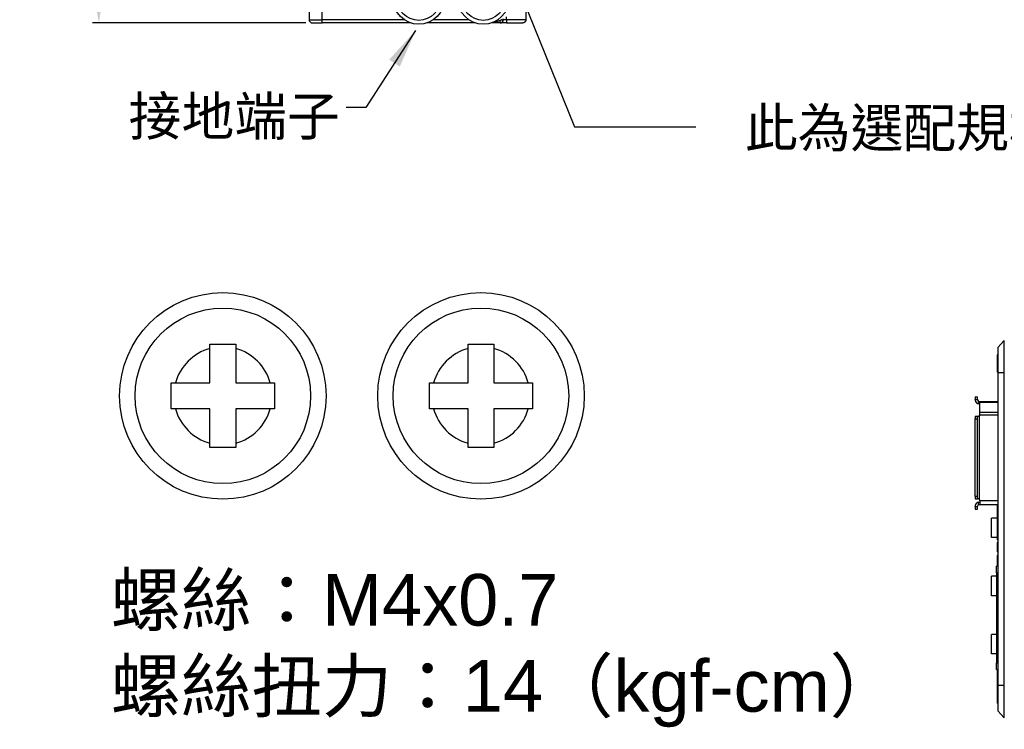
# Model space of a CAD drawing. Extents: x 11458 to 11780, y -1544 to -1214.
# Tile 1 of 35: x 11458 to 11611, y -1544 to -1434. Entities that reach past the tile are written whole.
import ezdxf

# ---------------------------------------------------------------- set-up
doc = ezdxf.new("R2010")
doc.units = 0
doc.layers.get('DEFPOINTS').update_dxf_attribs({"color": 8, "linetype": 'CONTINUOUS'})
doc.layers.add('2', color=2, linetype='CONTINUOUS')
doc.styles.add('DIMEMSIONS', font='isocp.shx', dxfattribs={"bigfont": 'chineset.shx'})
doc.styles.get("Standard").update_dxf_attribs({"font": 'ARIAL.TTF'})
doc.dimstyles.new('ISO-25', dxfattribs={"dimtxt": 8, "dimasz": 8, "dimexe": 1, "dimexo": 1, "dimgap": 3, "dimtad": 1, "dimtxsty": 'STANDARD', "dimcen": 0, "dimclrd": 256, "dimclre": 256, "dimclrt": 2, "dimazin": 3, "dimtfac": 1, "dimtmove": 0, "dimatfit": 3})

# ---------------------------------------------------------------- blocks, each defined once
blk = doc.blocks.new('*D150')
at = {"layer": '2', "color": 7}
for p, q in [((11489.6, -1266.29), (11469.32, -1266.29)), ((11470.32, -1274.29), (11470.32, -1426.29)), ((11502.41, -1434.29), (11469.32, -1434.29))]:
    blk.add_line(p, q, dxfattribs=at)
for points in [[(11468.99, -1274.29), (11471.65, -1274.29), (11470.32, -1266.29)], [(11468.99, -1426.29), (11471.65, -1426.29), (11470.32, -1434.29)]]:
    blk.add_solid(points, dxfattribs=at)
at = {"layer": 'DEFPOINTS', "color": 0}
for p in [(11490.6, -1266.29), (11470.32, -1434.29), (11503.41, -1434.29)]:
    blk.add_point(p, dxfattribs=at)
at = {"layer": '2', "color": 7, "insert": (11463.24, -1350.29), "char_height": 8, "attachment_point": 5, "rotation": 90}
blk.add_mtext('168', dxfattribs=at)

msp = doc.modelspace()

# ---------------------------------------------------------------- linework, layer by layer
at = {"layer": '2', "color": 7}
for p, q in [((11502.9, -1426.295), (11502.9, -1433.795)), ((11504.924, -1433.795), (11504.924, -1426.295)), ((11536.5, -1428.295), (11536.5, -1433.795)), ((11502.9, -1433.795), (11504.924, -1433.795)), ((11517.64, -1433.795), (11504.924, -1433.795)), ((11527.64, -1433.795), (11522.161, -1433.795)), ((11532.78, -1433.795), (11532.857, -1433.795)), ((11532.857, -1433.795), (11533, -1433.795)), ((11533, -1433.795), (11533, -1433.681)), ((11533.147, -1433.795), (11533, -1433.795)), ((11533.5, -1433.795), (11533.147, -1433.795)), ((11533.5, -1433.795), (11533.5, -1433.368)), ((11533.5, -1433.795), (11533.5, -1434.148)), ((11536.5, -1433.795), (11533.5, -1433.795)), ((11533.5, -1434.148), (11533.5, -1434.295)), ((11503.4, -1434.295), (11504.918, -1434.295)), ((11518.651, -1434.295), (11504.918, -1434.295)), ((11528.651, -1434.295), (11521.149, -1434.295)), ((11532.5, -1434.295), (11531.149, -1434.295)), ((11533.5, -1434.295), (11532.5, -1434.295)), ((11533.5, -1434.295), (11536, -1434.295)), ((11487.538, -1484.076), (11491.538, -1484.076)), ((11487.538, -1484.744), (11487.538, -1484.076)), ((11491.538, -1484.076), (11491.538, -1484.744)), ((11527.538, -1484.076), (11531.538, -1484.076)), ((11527.538, -1484.744), (11527.538, -1484.076)), ((11531.538, -1484.076), (11531.538, -1484.744)), ((11609.636, -1484.573), (11610.634, -1483.521)), ((11609.636, -1484.573), (11609.636, -1488.513)), ((11487.538, -1490.076), (11487.538, -1484.744)), ((11491.538, -1484.744), (11491.538, -1490.076)), ((11527.538, -1490.076), (11527.538, -1484.744)), ((11531.538, -1484.744), (11531.538, -1490.076)), ((11609.636, -1485.734), (11609.536, -1485.734)), ((11609.536, -1485.734), (11609.536, -1486.067)), ((11609.536, -1486.067), (11609.536, -1487.047)), ((11609.636, -1486.067), (11609.536, -1486.067)), ((11609.636, -1487.047), (11609.536, -1487.047)), ((11609.536, -1487.047), (11609.536, -1488.015)), ((11609.636, -1488.015), (11609.536, -1488.015)), ((11609.536, -1488.015), (11609.536, -1488.365)), ((11609.636, -1488.365), (11609.536, -1488.365)), ((11609.536, -1488.365), (11609.536, -1488.373)), ((11609.536, -1488.373), (11609.536, -1488.381)), ((11609.636, -1488.373), (11609.536, -1488.373)), ((11609.636, -1488.381), (11609.536, -1488.381)), ((11609.636, -1488.513), (11609.636, -1536.955)), ((11610.635, -1488.513), (11609.636, -1488.513)), ((11610.635, -1536.955), (11610.635, -1488.513)), ((11481.538, -1494.076), (11481.538, -1490.076)), ((11481.538, -1490.076), (11482.206, -1490.076)), ((11482.206, -1490.076), (11487.538, -1490.076)), ((11491.538, -1490.076), (11496.87, -1490.076)), ((11496.87, -1490.076), (11497.538, -1490.076)), ((11497.538, -1490.076), (11497.538, -1494.076)), ((11521.538, -1494.076), (11521.538, -1490.076)), ((11521.538, -1490.076), (11522.206, -1490.076)), ((11522.206, -1490.076), (11527.538, -1490.076)), ((11531.538, -1490.076), (11536.87, -1490.076)), ((11536.87, -1490.076), (11537.538, -1490.076)), ((11537.538, -1490.076), (11537.538, -1494.076)), ((11606.136, -1492.234), (11606.486, -1492.234)), ((11606.136, -1492.234), (11606.136, -1492.634)), ((11606.136, -1492.634), (11606.486, -1492.634)), ((11606.136, -1492.734), (11606.136, -1492.634)), ((11606.486, -1492.634), (11606.486, -1492.234)), ((11606.486, -1492.684), (11606.486, -1492.634)), ((11606.636, -1493.326), (11606.636, -1492.934)), ((11606.636, -1492.934), (11606.83, -1492.934)), ((11606.836, -1493.334), (11606.736, -1493.334)), ((11606.83, -1492.934), (11609.636, -1492.934)), ((11606.836, -1492.936), (11606.836, -1493.11)), ((11606.836, -1494.608), (11606.836, -1493.11)), ((11609.636, -1493.11), (11606.836, -1493.11)), ((11482.206, -1494.076), (11481.538, -1494.076)), ((11487.538, -1494.076), (11482.206, -1494.076)), ((11487.538, -1499.409), (11487.538, -1494.076)), ((11496.87, -1494.076), (11491.538, -1494.076)), ((11491.538, -1494.076), (11491.538, -1499.409)), ((11497.538, -1494.076), (11496.87, -1494.076)), ((11522.206, -1494.076), (11521.538, -1494.076)), ((11527.538, -1494.076), (11522.206, -1494.076)), ((11527.538, -1499.409), (11527.538, -1494.076)), ((11536.87, -1494.076), (11531.538, -1494.076)), ((11531.538, -1494.076), (11531.538, -1499.409)), ((11537.538, -1494.076), (11536.87, -1494.076)), ((11606.136, -1495.234), (11606.136, -1495.634)), ((11606.136, -1495.234), (11606.486, -1495.234)), ((11606.486, -1495.634), (11606.486, -1495.234)), ((11606.486, -1495.234), (11606.636, -1495.234)), ((11606.736, -1495.207), (11606.736, -1508.061)), ((11606.836, -1494.608), (11609.636, -1494.608)), ((11606.836, -1495.033), (11609.636, -1495.033)), ((11606.136, -1507.634), (11606.136, -1495.634)), ((11606.136, -1495.634), (11606.486, -1495.634)), ((11606.486, -1507.634), (11606.486, -1495.634)), ((11487.538, -1500.076), (11487.538, -1499.409)), ((11491.538, -1499.409), (11491.538, -1500.076)), ((11527.538, -1500.076), (11527.538, -1499.409)), ((11531.538, -1499.409), (11531.538, -1500.076)), ((11491.538, -1500.076), (11487.538, -1500.076)), ((11531.538, -1500.076), (11527.538, -1500.076)), ((11606.136, -1507.634), (11606.136, -1508.034)), ((11606.136, -1507.634), (11606.486, -1507.634)), ((11606.136, -1508.034), (11606.486, -1508.034)), ((11606.486, -1508.034), (11606.486, -1507.634)), ((11606.636, -1508.034), (11606.486, -1508.034)), ((11606.636, -1508.955), (11606.636, -1508.542)), ((11606.736, -1508.534), (11606.83, -1508.534)), ((11606.836, -1508.934), (11606.736, -1508.934)), ((11606.836, -1508.334), (11606.836, -1508.234)), ((11606.836, -1508.334), (11606.836, -1508.934)), ((11609.636, -1508.334), (11606.836, -1508.334)), ((11609.636, -1508.934), (11606.836, -1508.934)), ((11609.536, -1508.934), (11609.536, -1508.976)), ((11609.636, -1508.976), (11609.536, -1508.976)), ((11609.536, -1508.976), (11609.536, -1509.242)), ((11606.136, -1509.234), (11606.136, -1509.134)), ((11606.136, -1509.234), (11606.136, -1509.634)), ((11606.136, -1509.234), (11606.486, -1509.234)), ((11606.136, -1509.634), (11606.486, -1509.634)), ((11606.486, -1509.234), (11606.486, -1509.184)), ((11606.486, -1509.634), (11606.486, -1509.234)), ((11609.636, -1509.242), (11609.536, -1509.242)), ((11609.536, -1509.242), (11609.536, -1509.283)), ((11609.636, -1509.283), (11609.536, -1509.283)), ((11609.536, -1509.283), (11609.536, -1509.482)), ((11609.536, -1509.482), (11609.536, -1509.589)), ((11609.636, -1509.482), (11609.536, -1509.482)), ((11609.636, -1509.589), (11609.536, -1509.589)), ((11609.536, -1509.589), (11609.536, -1509.806)), ((11609.636, -1509.806), (11609.536, -1509.806)), ((11609.536, -1509.806), (11609.536, -1509.892)), ((11609.636, -1509.892), (11609.536, -1509.892)), ((11609.536, -1509.892), (11609.536, -1510.288)), ((11609.636, -1510.288), (11609.536, -1510.288)), ((11609.536, -1510.288), (11609.536, -1510.37)), ((11609.636, -1510.37), (11609.536, -1510.37)), ((11609.536, -1510.37), (11609.536, -1510.582)), ((11608.636, -1514.034), (11608.636, -1511.034)), ((11609.536, -1511.034), (11608.636, -1511.034)), ((11609.536, -1510.582), (11609.536, -1510.583)), ((11609.636, -1510.582), (11609.536, -1510.582)), ((11609.636, -1510.583), (11609.536, -1510.583)), ((11609.536, -1510.583), (11609.536, -1510.823)), ((11609.636, -1510.823), (11609.536, -1510.823)), ((11609.536, -1510.823), (11609.536, -1511.036)), ((11609.636, -1511.036), (11609.536, -1511.036)), ((11609.536, -1511.036), (11609.536, -1511.232)), ((11609.636, -1511.232), (11609.536, -1511.232)), ((11609.536, -1511.232), (11609.536, -1511.429)), ((11609.636, -1511.429), (11609.536, -1511.429)), ((11609.536, -1511.429), (11609.536, -1511.647)), ((11609.636, -1511.647), (11609.536, -1511.647)), ((11609.536, -1511.647), (11609.536, -1511.882)), ((11609.636, -1511.882), (11609.536, -1511.882)), ((11609.536, -1511.882), (11609.536, -1512.464)), ((11609.636, -1512.464), (11609.536, -1512.464)), ((11609.536, -1512.464), (11609.536, -1513.931)), ((11609.636, -1514.034), (11608.636, -1514.034)), ((11609.636, -1513.931), (11609.536, -1513.931)), ((11609.536, -1514.034), (11609.536, -1514.363)), ((11609.636, -1514.363), (11609.536, -1514.363)), ((11609.636, -1514.816), (11609.536, -1514.816)), ((11609.536, -1514.816), (11609.536, -1515.126)), ((11609.636, -1515.126), (11609.536, -1515.126)), ((11609.536, -1515.126), (11609.536, -1516.252)), ((11609.636, -1516.252), (11609.536, -1516.252)), ((11609.536, -1516.811), (11609.536, -1516.816)), ((11609.636, -1516.811), (11609.536, -1516.811)), ((11609.636, -1516.816), (11609.536, -1516.816)), ((11609.536, -1516.816), (11609.536, -1516.958)), ((11609.636, -1516.958), (11609.536, -1516.958)), ((11609.536, -1516.958), (11609.536, -1518.089)), ((11609.636, -1518.089), (11609.536, -1518.089)), ((11609.536, -1518.089), (11609.536, -1518.316)), ((11609.436, -1519.48), (11609.436, -1518.48)), ((11609.636, -1518.48), (11609.436, -1518.48)), ((11609.436, -1519.48), (11609.636, -1519.48)), ((11609.436, -1519.48), (11609.436, -1533.48)), ((11609.636, -1518.316), (11609.536, -1518.316)), ((11609.536, -1518.316), (11609.536, -1518.48)), ((11608.636, -1523.034), (11608.636, -1520.034)), ((11609.436, -1520.034), (11608.636, -1520.034)), ((11609.436, -1523.034), (11608.636, -1523.034)), ((11608.636, -1532.034), (11608.636, -1529.034)), ((11609.436, -1529.034), (11608.636, -1529.034)), ((11609.436, -1532.034), (11608.636, -1532.034)), ((11609.436, -1534.48), (11609.436, -1533.48)), ((11609.636, -1533.48), (11609.436, -1533.48)), ((11609.436, -1534.48), (11609.636, -1534.48)), ((11609.536, -1534.48), (11609.536, -1534.64)), ((11609.636, -1534.64), (11609.536, -1534.64)), ((11609.536, -1534.64), (11609.536, -1534.708)), ((11609.636, -1534.708), (11609.536, -1534.708)), ((11609.536, -1534.708), (11609.536, -1535.023)), ((11609.536, -1535.023), (11609.536, -1535.968)), ((11609.636, -1535.023), (11609.536, -1535.023)), ((11609.636, -1535.968), (11609.536, -1535.968)), ((11609.536, -1535.968), (11609.536, -1536.019)), ((11609.636, -1536.019), (11609.536, -1536.019)), ((11609.536, -1536.019), (11609.536, -1536.255)), ((11609.536, -1536.255), (11609.536, -1536.459)), ((11609.636, -1536.255), (11609.536, -1536.255)), ((11609.636, -1536.459), (11609.536, -1536.459)), ((11609.536, -1536.459), (11609.536, -1536.63)), ((11609.636, -1536.63), (11609.536, -1536.63)), ((11609.536, -1536.63), (11609.536, -1537.268)), ((11609.536, -1537.268), (11609.536, -1537.647)), ((11609.636, -1537.268), (11609.536, -1537.268)), ((11609.636, -1537.647), (11609.536, -1537.647)), ((11609.536, -1537.647), (11609.536, -1538.164)), ((11609.636, -1536.955), (11609.636, -1540.895)), ((11610.635, -1536.955), (11609.636, -1536.955)), ((11609.636, -1538.164), (11609.536, -1538.164)), ((11609.536, -1538.164), (11609.536, -1538.666)), ((11609.636, -1538.666), (11609.536, -1538.666)), ((11609.536, -1538.666), (11609.536, -1539.04)), ((11609.636, -1539.04), (11609.536, -1539.04)), ((11609.536, -1539.04), (11609.536, -1539.689)), ((11609.636, -1539.689), (11609.536, -1539.689)), ((11609.536, -1539.689), (11609.536, -1539.69)), ((11609.636, -1539.69), (11609.536, -1539.69)), ((11610.634, -1541.948), (11609.636, -1540.895))]:
    msp.add_line(p, q, dxfattribs=at)
at = {"layer": '2', "color": 7, "flags": 128}
for points in [[(11532.837, -1433.766), (11532.767, -1433.801), (11532.697, -1433.834), (11532.626, -1433.866), (11532.555, -1433.897), (11532.483, -1433.927), (11532.411, -1433.955), (11532.338, -1433.983), (11532.265, -1434.009), (11532.191, -1434.035), (11532.117, -1434.059), (11532.043, -1434.082), (11531.968, -1434.104), (11531.893, -1434.125), (11531.818, -1434.144), (11531.743, -1434.163), (11531.667, -1434.18), (11531.591, -1434.196), (11531.514, -1434.211), (11531.438, -1434.224), (11531.361, -1434.237), (11531.284, -1434.248)], [(11536.354, -1434.148), (11536.343, -1434.159), (11536.331, -1434.17), (11536.319, -1434.18), (11536.307, -1434.19), (11536.294, -1434.199), (11536.281, -1434.208), (11536.268, -1434.217), (11536.254, -1434.225), (11536.24, -1434.233), (11536.226, -1434.241), (11536.211, -1434.248), (11536.196, -1434.255), (11536.181, -1434.261), (11536.165, -1434.267), (11536.15, -1434.272), (11536.134, -1434.277), (11536.118, -1434.281), (11536.101, -1434.284), (11536.085, -1434.288), (11536.068, -1434.29), (11536.052, -1434.292), (11536.035, -1434.294), (11536.017, -1434.294), (11536, -1434.295)], [(11536.5, -1433.795), (11536.5, -1433.81), (11536.499, -1433.825), (11536.498, -1433.84), (11536.497, -1433.855), (11536.494, -1433.87), (11536.492, -1433.885), (11536.489, -1433.901), (11536.485, -1433.916), (11536.481, -1433.931), (11536.477, -1433.946), (11536.472, -1433.961), (11536.466, -1433.976), (11536.46, -1433.991), (11536.453, -1434.006), (11536.446, -1434.021), (11536.438, -1434.036), (11536.43, -1434.051), (11536.421, -1434.065), (11536.411, -1434.08), (11536.401, -1434.094), (11536.39, -1434.108), (11536.379, -1434.122), (11536.366, -1434.135), (11536.354, -1434.148)], [(11610.635, -1488.513), (11610.631, -1488.187), (11610.628, -1487.862), (11610.625, -1487.54), (11610.622, -1487.222), (11610.62, -1486.91), (11610.618, -1486.604), (11610.616, -1486.306), (11610.615, -1486.018), (11610.613, -1485.741), (11610.613, -1485.475), (11610.612, -1485.222), (11610.612, -1484.984), (11610.612, -1484.76), (11610.613, -1484.553), (11610.613, -1484.363), (11610.615, -1484.19), (11610.616, -1484.036), (11610.618, -1483.901), (11610.62, -1483.786), (11610.622, -1483.691), (11610.625, -1483.617), (11610.628, -1483.563), (11610.631, -1483.531), (11610.635, -1483.52)], [(11606.736, -1493.334), (11606.732, -1493.334), (11606.728, -1493.334), (11606.724, -1493.334), (11606.721, -1493.334), (11606.717, -1493.334), (11606.713, -1493.334), (11606.708, -1493.333), (11606.704, -1493.333), (11606.7, -1493.333), (11606.696, -1493.333), (11606.692, -1493.332), (11606.688, -1493.332), (11606.683, -1493.332), (11606.679, -1493.331), (11606.675, -1493.331), (11606.671, -1493.33), (11606.666, -1493.33), (11606.662, -1493.329), (11606.658, -1493.329), (11606.653, -1493.328), (11606.649, -1493.328), (11606.645, -1493.327), (11606.64, -1493.326), (11606.636, -1493.326)], [(11606.83, -1492.934), (11606.831, -1492.934), (11606.831, -1492.934), (11606.832, -1492.934), (11606.832, -1492.934), (11606.832, -1492.934), (11606.833, -1492.934), (11606.833, -1492.934), (11606.833, -1492.934), (11606.834, -1492.934), (11606.834, -1492.934), (11606.834, -1492.934), (11606.835, -1492.934), (11606.835, -1492.935), (11606.835, -1492.935), (11606.835, -1492.935), (11606.835, -1492.935), (11606.836, -1492.935), (11606.836, -1492.935), (11606.836, -1492.935), (11606.836, -1492.935), (11606.836, -1492.935), (11606.836, -1492.936), (11606.836, -1492.936), (11606.836, -1492.936)], [(11606.736, -1495.207), (11606.732, -1495.209), (11606.728, -1495.212), (11606.724, -1495.214), (11606.72, -1495.215), (11606.716, -1495.217), (11606.712, -1495.219), (11606.708, -1495.221), (11606.704, -1495.222), (11606.7, -1495.224), (11606.695, -1495.225), (11606.691, -1495.226), (11606.687, -1495.227), (11606.683, -1495.229), (11606.678, -1495.229), (11606.674, -1495.23), (11606.67, -1495.231), (11606.666, -1495.232), (11606.661, -1495.232), (11606.657, -1495.233), (11606.653, -1495.233), (11606.649, -1495.234), (11606.645, -1495.234), (11606.64, -1495.234), (11606.636, -1495.234)], [(11606.836, -1495.033), (11606.836, -1495.042), (11606.835, -1495.051), (11606.834, -1495.06), (11606.833, -1495.069), (11606.831, -1495.077), (11606.829, -1495.086), (11606.827, -1495.094), (11606.824, -1495.102), (11606.821, -1495.111), (11606.817, -1495.119), (11606.813, -1495.127), (11606.809, -1495.134), (11606.804, -1495.142), (11606.8, -1495.149), (11606.794, -1495.156), (11606.789, -1495.163), (11606.783, -1495.17), (11606.777, -1495.176), (11606.771, -1495.182), (11606.764, -1495.188), (11606.758, -1495.193), (11606.751, -1495.198), (11606.744, -1495.203), (11606.736, -1495.207)], [(11606.836, -1495.033), (11606.836, -1495.013), (11606.836, -1494.993), (11606.836, -1494.973), (11606.836, -1494.954), (11606.836, -1494.935), (11606.836, -1494.915), (11606.836, -1494.896), (11606.836, -1494.877), (11606.836, -1494.858), (11606.836, -1494.839), (11606.836, -1494.821), (11606.836, -1494.802), (11606.836, -1494.784), (11606.836, -1494.766), (11606.836, -1494.749), (11606.836, -1494.731), (11606.836, -1494.715), (11606.836, -1494.698), (11606.836, -1494.682), (11606.836, -1494.666), (11606.836, -1494.651), (11606.836, -1494.636), (11606.836, -1494.622), (11606.836, -1494.608)], [(11606.636, -1508.034), (11606.64, -1508.034), (11606.644, -1508.034), (11606.649, -1508.034), (11606.653, -1508.035), (11606.657, -1508.035), (11606.661, -1508.036), (11606.666, -1508.036), (11606.67, -1508.037), (11606.674, -1508.038), (11606.678, -1508.039), (11606.683, -1508.039), (11606.687, -1508.041), (11606.691, -1508.042), (11606.695, -1508.043), (11606.699, -1508.044), (11606.704, -1508.046), (11606.708, -1508.047), (11606.712, -1508.049), (11606.716, -1508.051), (11606.72, -1508.052), (11606.724, -1508.054), (11606.728, -1508.056), (11606.732, -1508.059), (11606.736, -1508.061)], [(11606.636, -1508.542), (11606.64, -1508.542), (11606.645, -1508.541), (11606.649, -1508.54), (11606.653, -1508.54), (11606.658, -1508.539), (11606.662, -1508.539), (11606.666, -1508.538), (11606.671, -1508.538), (11606.675, -1508.537), (11606.679, -1508.537), (11606.683, -1508.536), (11606.688, -1508.536), (11606.692, -1508.536), (11606.696, -1508.535), (11606.7, -1508.535), (11606.704, -1508.535), (11606.708, -1508.535), (11606.713, -1508.534), (11606.717, -1508.534), (11606.721, -1508.534), (11606.724, -1508.534), (11606.728, -1508.534), (11606.732, -1508.534), (11606.736, -1508.534)], [(11606.736, -1508.934), (11606.732, -1508.934), (11606.728, -1508.934), (11606.724, -1508.934), (11606.72, -1508.935), (11606.716, -1508.935), (11606.712, -1508.935), (11606.708, -1508.936), (11606.704, -1508.936), (11606.7, -1508.937), (11606.695, -1508.937), (11606.691, -1508.938), (11606.687, -1508.939), (11606.683, -1508.94), (11606.678, -1508.941), (11606.674, -1508.942), (11606.67, -1508.943), (11606.666, -1508.944), (11606.661, -1508.945), (11606.657, -1508.947), (11606.653, -1508.948), (11606.649, -1508.95), (11606.645, -1508.951), (11606.64, -1508.953), (11606.636, -1508.955)], [(11606.83, -1508.534), (11606.83, -1508.534), (11606.831, -1508.534), (11606.831, -1508.534), (11606.832, -1508.534), (11606.832, -1508.534), (11606.832, -1508.534), (11606.833, -1508.534), (11606.833, -1508.534), (11606.834, -1508.534), (11606.834, -1508.533), (11606.834, -1508.533), (11606.834, -1508.533), (11606.835, -1508.533), (11606.835, -1508.533), (11606.835, -1508.533), (11606.835, -1508.533), (11606.836, -1508.532), (11606.836, -1508.532), (11606.836, -1508.532), (11606.836, -1508.532), (11606.836, -1508.532), (11606.836, -1508.531), (11606.836, -1508.531), (11606.836, -1508.531)], [(11610.635, -1541.948), (11610.629, -1541.921), (11610.625, -1541.848), (11610.622, -1541.751), (11610.619, -1541.646), (11610.617, -1541.532), (11610.616, -1541.402), (11610.614, -1541.255), (11610.613, -1541.092), (11610.613, -1540.914), (11610.612, -1540.721), (11610.612, -1540.514), (11610.612, -1540.294), (11610.613, -1540.061), (11610.613, -1539.816), (11610.614, -1539.561), (11610.615, -1539.297), (11610.617, -1539.023), (11610.619, -1538.742), (11610.621, -1538.454), (11610.623, -1538.161), (11610.626, -1537.864), (11610.628, -1537.563), (11610.632, -1537.259), (11610.635, -1536.955)]]:
    msp.add_lwpolyline(points, dxfattribs=at)
at = {"layer": '2', "color": 7}
for centre, radius in [((11519.9, -1430.495), 4), ((11529.9, -1430.495), 4), ((11519.9, -1430.495), 3.4), ((11529.9, -1430.495), 3.4), ((11489.538, -1492.076), 16), ((11529.538, -1492.076), 16), ((11489.538, -1492.076), 13.6), ((11529.538, -1492.076), 13.6)]:
    msp.add_circle(centre, radius, dxfattribs=at)
for centre, radius, start, end in [((11503.4, -1433.795), 0.5, 180, 225), ((11503.4, -1433.795), 0.5, 225, 270), ((11532.5, -1433.795), 0.5, 270, 0), ((11489.538, -1492.076), 7.6, 105.25752, 164.74248), ((11489.538, -1492.076), 7.6, 15.25752, 74.74248), ((11529.538, -1492.076), 7.6, 105.25752, 164.74248), ((11529.538, -1492.076), 7.6, 15.25752, 74.74248), ((11606.736, -1492.734), 0.6, 180, 260.40593), ((11606.736, -1492.684), 0.25, 180, 270), ((11489.538, -1492.076), 7.6, 195.25752, 254.74248), ((11489.538, -1492.076), 7.6, 285.25752, 344.74248), ((11529.538, -1492.076), 7.6, 195.25752, 254.74248), ((11529.538, -1492.076), 7.6, 285.25752, 344.74248), ((11606.736, -1509.134), 0.6, 99.59407, 180), ((11606.736, -1509.184), 0.25, 113.57818, 180), ((11606.636, -1508.234), 0.2, 360, 60)]:
    msp.add_arc(centre, radius, start, end, dxfattribs=at)
for centre, major_axis, ratio, start_param, end_param in [((11504.918, -1433.795), (0, -0.5), 0.0117088, 0, 0.7853982), ((11504.918, -1433.795), (0, 0.5), 0.0117088, 3.9269908, 4.712389), ((11532.5, -1433.795), (0, -0.5), 0.0174524, 0, 0.7853982), ((11532.5, -1433.795), (0, -0.5), 0.0174524, 0.7853982, 1.3251755)]:
    msp.add_ellipse(centre, major_axis=major_axis, ratio=ratio, start_param=start_param, end_param=end_param, dxfattribs=at)

# ---------------------------------------------------------------- texts
at = {"layer": '2', "color": 7, "char_height": 6, "attachment_point": 9, "style": 'DIMEMSIONS'}
for s, insert in [('{\\fPMingLiU|b0|i0|c136|p18;接地端子}', (11507.674, -1452.414)), ('{\\fPMingLiU|b0|i0|c136|p18;此為選配規格}', (11619.538, -1454.218))]:
    msp.add_mtext(s, dxfattribs=dict(at, insert=insert))
at = {"layer": '2', "color": 7, "insert": (11472.158, -1519.672), "char_height": 8, "width": 172.54863, "attachment_point": 1, "style": 'DIMEMSIONS'}
msp.add_mtext('{\\fPMingLiU|b0|i0|c136|p18;螺絲：\\fArial|b0|i0|c238|p34;M4x0.7\\P\\fPMingLiU|b0|i0|c136|p18;螺絲扭力：\\fArial|b0|i0|c238|p34;14\\fPMingLiU|b0|i0|c136|p18;（\\fArial|b0|i0|c238|p34;kgf-cm\\fPMingLiU|b0|i0|c136|p18;）}', dxfattribs=at)

# ---------------------------------------------------------------- dimensions: what is measured, and where the dimension line sits
at = {"layer": '2', "color": 7}
dim = msp.add_linear_dim(base=(11470.321, -1434.295), p1=(11490.6, -1266.295), p2=(11503.407, -1434.295), angle=90, dimstyle='ISO-25', override={"dimclrd": 7, "dimclre": 7, "dimclrt": 7}, dxfattribs=at)
dim.commit()
dim.dimension.update_dxf_attribs({"geometry": '*D150', "text_midpoint": (11463.236, -1350.295)})

# ---------------------------------------------------------------- leaders
msp.add_leader([(11532.072, -1420.86), (11544.009, -1450.41), (11562.839, -1450.41)], dimstyle='ISO-25', override={"dimtxt": 10, "dimasz": 6, "dimgap": 1, "dimtad": 0, "dimclrd": 7}, dxfattribs=at)
at = {"layer": '2', "color": 7, "annotation_type": 0, "has_hookline": 1, "hookline_direction": 1, "text_width": 35.163}
msp.add_leader([(11519.402, -1435.487), (11511.674, -1447.414), (11508.674, -1447.414)], dimstyle='ISO-25', override={"dimtxt": 10, "dimasz": 6, "dimgap": 1, "dimtad": 0, "dimclrd": 7}, dxfattribs=at)

doc.saveas('drawing.dxf')
